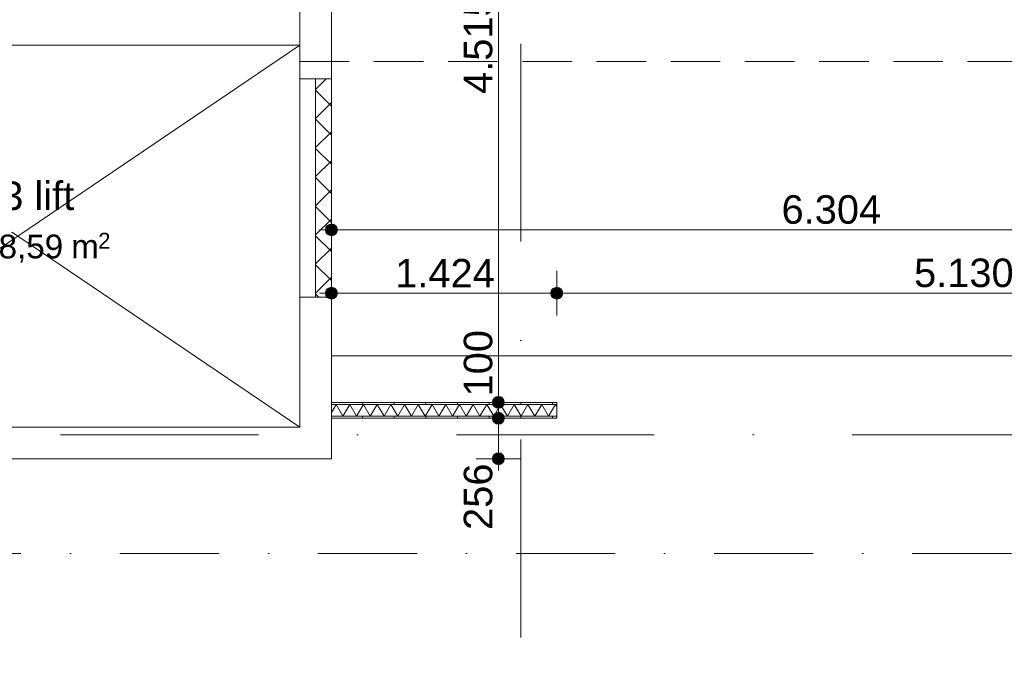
# Model space of a CAD drawing. Header units: millimetres. Extents: x -54205 to 167969, y -3415 to 61516.
# Tile 62 of 239: x 22034 to 28253, y 11465 to 15518. Entities that reach past the tile are written whole.
import ezdxf
from ezdxf.enums import TextEntityAlignment as Align

# ---------------------------------------------------------------- set-up
doc = ezdxf.new("R2010")
doc.units = ezdxf.units.MM
doc.header["$MEASUREMENT"] = 0
for name, pattern in [('streep-punt', [2500, 1250, -625, 0, -625]), ('streep-punt fijn', [1251.000023, 626.000023, -312.5, 0, -312.5]), ('streeplijn', [468.700004, 312.5, -156.200004])]:
    doc.linetypes.add(name, pattern=pattern)
for name, color, linetype in [('22 C Binnenwanden', 7, 'Continuous'), ('22 C Binnenwanden Deuren', 7, 'Continuous'), ('23 Vloeren', 7, 'Continuous'), ('28 Draagconstructies', 7, 'Continuous'), ('Maatvoering 1_ 100', 7, 'Continuous'), ('Maatvoering 1_ 100 2D arcering', 7, 'Continuous'), ('Markers - doorsneden', 7, 'Continuous'), ('New_22 NC Binnenwanden', 7, 'Continuous'), ('New_22 NC Binnenwanden Doorsnede-arcering', 7, 'Continuous'), ('New_22 NC Binnenwanden Laagscheidingslijnen', 7, 'Continuous'), ('New_Maatvoering 1_ 100', 7, 'Continuous'), ('New_Maatvoering 1_ 100 2D arcering', 7, 'Continuous'), ('New_Ruimtefuncties', 7, 'Continuous'), ('New_Ruimtefuncties Zone omranding', 7, 'Continuous'), ('New_Ruimtefuncties Zone tekst', 7, 'Continuous'), ('Stramien', 7, 'Continuous')]:
    doc.layers.add(name, color=color, linetype=linetype)
doc.styles.add('GENERATED_STYLE_1', font='arial.ttf')
doc.styles.add('GENERATED_STYLE_2', font='arial.ttf')
doc.dimstyles.new('GENERATED_STYLE__3', dxfattribs={"dimtxt": 179.999995, "dimasz": 142.5, "dimexe": 0.18, "dimexo": 0.0625, "dimgap": 0, "dimtad": 1, "dimtih": 1, "dimtoh": 1, "dimdec": 0, "dimzin": 0, "dimdsep": 46, "dimtxsty": 'GENERATED_STYLE_1', "dimblk": 'ARROWHEAD_11', "dimblk1": 'ARROWHEAD_11', "dimblk2": 'ARROWHEAD_11', "dimcen": 0.09, "dimse1": 1, "dimse2": 1, "dimclrd": 1, "dimclre": 1, "dimclrt": 2, "dimadec": 1, "dimazin": 0, "dimtfac": 1, "dimtdec": 4, "dimtmove": 0, "dimatfit": 3, "dimfxl": 1, "dimtolj": 1, "dimtzin": 0, "dimarcsym": 0})
doc.dimstyles.new('GENERATED_STYLE__4', dxfattribs={"dimtxt": 250, "dimasz": 142.5, "dimexe": 0.18, "dimexo": 0.0625, "dimgap": 0, "dimtad": 1, "dimdec": 0, "dimzin": 0, "dimdsep": 46, "dimtxsty": 'GENERATED_STYLE_2', "dimblk": 'ARROWHEAD_11', "dimblk1": 'ARROWHEAD_11', "dimblk2": 'ARROWHEAD_11', "dimcen": 0.09, "dimse1": 1, "dimse2": 1, "dimclrd": 1, "dimclre": 1, "dimclrt": 2, "dimadec": 1, "dimazin": 0, "dimtfac": 1, "dimtdec": 4, "dimtmove": 0, "dimatfit": 3, "dimfxl": 1, "dimtolj": 1, "dimtzin": 0, "dimarcsym": 0})
doc.dimstyles.new('GENERATED_STYLE__7', dxfattribs={"dimtxt": 179.999995, "dimasz": 142.5, "dimexe": 0.18, "dimexo": 0.0625, "dimgap": 0, "dimtad": 1, "dimdec": 0, "dimzin": 0, "dimdsep": 46, "dimtxsty": 'GENERATED_STYLE_1', "dimblk": 'ARROWHEAD_11', "dimblk1": 'ARROWHEAD_11', "dimblk2": 'ARROWHEAD_11', "dimcen": 0.09, "dimse1": 1, "dimse2": 1, "dimclrd": 1, "dimclre": 1, "dimclrt": 2, "dimadec": 1, "dimazin": 0, "dimtfac": 1, "dimtdec": 4, "dimtmove": 0, "dimatfit": 3, "dimfxl": 1, "dimtolj": 1, "dimtzin": 0, "dimarcsym": 0})
pattern_1 = [(90, (0, 0), (-200, 0), [])]

# ---------------------------------------------------------------- blocks, each defined once
blk = doc.blocks.new('lift_1.13_14_1', base_point=(21973.5, 14248.2))
at = {"layer": 'New_Ruimtefuncties Zone tekst', "color": 2, "lineweight": 0, "style": 'GENERATED_STYLE_2'}
blk.add_attdef('ROOM_NUMBER', text='', height=180, dxfattribs=at).set_placement((21973.5, 14495.8), align=Align.TOP_CENTER)
at = {"layer": 'New_Ruimtefuncties Zone tekst', "color": 2, "lineweight": 0}
for tag, height, style, p in [('DUMMY_941', 180, 'GENERATED_STYLE_2', (22398.8, 14536.9)), ('perimeterCode', 150, 'GENERATED_STYLE_1', (21340.8, 14160.8)), ('ROOM_AREA', 150, 'GENERATED_STYLE_1', (21901.1, 14160.8)), ('DUMMY_942', 150, 'GENERATED_STYLE_1', (22301.5, 14160.8)), ('DUMMY_943', 100, 'GENERATED_STYLE_1', (22530, 14172.3))]:
    blk.add_attdef(tag, text='', height=height, dxfattribs=dict(at, style=style)).set_placement(p, align=Align.TOP_LEFT)
blk = doc.blocks.new('Slab_12_1', base_point=(-770, 9945.9))
at = {"layer": '23 Vloeren', "color": 255, "linetype": 'Continuous', "lineweight": 0, "flags": 128}
blk.add_lwpolyline([(-770, 9945.9), (21620, 9945.9), (21620, 10660.9), (30307, 10660.9), (30307, 13395.9), (24003, 13395.9), (24003, 12744.6), (11905.5, 12744.6), (11905.5, 13395.9), (-770, 13395.9)], close=True, dxfattribs=at)
blk = doc.blocks.new('Wall_33_1', base_point=(23803, 12744.6))
at = {"layer": '22 C Binnenwanden', "color": 1, "linetype": 'Continuous', "lineweight": 0, "flags": 128}
for points in [[(23803, 12944.6), (20241, 12944.6)], [(24003, 12744.6), (24003, 12944.6)], [(20041, 12744.6), (24003, 12744.6)]]:
    blk.add_lwpolyline(points, dxfattribs=at)
blk = doc.blocks.new('Wall_36_1', base_point=(20041, 15481.6))
at = {"layer": '22 C Binnenwanden', "color": 1, "linetype": 'Continuous', "lineweight": 0, "flags": 128}
for points in [[(20041, 15606.6), (20041, 15356.6)], [(24003, 15606.6), (20041, 15606.6)], [(24003, 15606.6), (24003, 15356.6)], [(20241, 15356.6), (23803, 15356.6)]]:
    blk.add_lwpolyline(points, dxfattribs=at)
blk = doc.blocks.new('D rechthoekige opening 27_6')
at = {"layer": '22 C Binnenwanden Deuren', "color": 9, "linetype": 'Continuous', "lineweight": 0}
for p, q in [((-690, 200), (690, 200)), ((-690, 0), (690, 0))]:
    blk.add_line(p, q, dxfattribs=at)
at = {"layer": '22 C Binnenwanden Deuren', "color": 1, "linetype": 'Continuous', "lineweight": 0}
for p, q in [((-690, 0), (-690, 200)), ((690, 0), (690, 200))]:
    blk.add_line(p, q, dxfattribs=at)
blk = doc.blocks.new('Wall_95_1', base_point=(23803, 15481.6))
at = {"layer": '22 C Binnenwanden', "color": 1, "linetype": 'Continuous', "lineweight": 0}
for p, q in [((23803, 15145.4), (24003, 15145.4)), ((23803, 13765.4), (24003, 13765.4))]:
    blk.add_line(p, q, dxfattribs=at)
at = {"layer": '22 C Binnenwanden', "color": 1, "linetype": 'Continuous', "lineweight": 0, "flags": 128}
for points in [[(23803, 15356.6), (23803, 15145.4)], [(24003, 15145.4), (24003, 15356.6)], [(23803, 13765.4), (23803, 12944.6)], [(24003, 12944.6), (24003, 13765.4)]]:
    blk.add_lwpolyline(points, dxfattribs=at)
at = {"layer": '22 C Binnenwanden Deuren', "color": 1, "linetype": 'Continuous', "lineweight": 0, "xscale": -1, "zscale": 1000, "rotation": 270}
blk.add_blockref('D rechthoekige opening 27_6', (23803, 14455.4), dxfattribs=at)
blk = doc.blocks.new('*X515')
at = {"layer": 'New_22 NC Binnenwanden Doorsnede-arcering', "color": 7, "linetype": 'Continuous', "lineweight": 0}
for p, q in [((24003, 13037.8), (24032.2, 13088.4)), ((24075.5, 13013.4), (24032.2, 13088.4)), ((24075.5, 13013.4), (24118.8, 13088.4)), ((24162.1, 13013.4), (24118.8, 13088.4)), ((24162.1, 13013.4), (24205.4, 13088.4)), ((24248.7, 13013.4), (24205.4, 13088.4)), ((24248.7, 13013.4), (24292, 13088.4)), ((24335.3, 13013.4), (24292, 13088.4)), ((24335.3, 13013.4), (24378.6, 13088.4)), ((24421.9, 13013.4), (24378.6, 13088.4)), ((24421.9, 13013.4), (24465.2, 13088.4)), ((24508.5, 13013.4), (24465.2, 13088.4)), ((24508.5, 13013.4), (24551.8, 13088.4)), ((24595.1, 13013.4), (24551.8, 13088.4)), ((24595.1, 13013.4), (24638.4, 13088.4)), ((24681.7, 13013.4), (24638.4, 13088.4)), ((24681.7, 13013.4), (24725, 13088.4)), ((24768.3, 13013.4), (24725, 13088.4)), ((24768.3, 13013.4), (24811.6, 13088.4)), ((24854.9, 13013.4), (24811.6, 13088.4)), ((24854.9, 13013.4), (24898.2, 13088.4)), ((24941.5, 13013.4), (24898.2, 13088.4)), ((24941.5, 13013.4), (24984.8, 13088.4)), ((25028.1, 13013.4), (24984.8, 13088.4)), ((25028.1, 13013.4), (25071.4, 13088.4)), ((25114.7, 13013.4), (25071.4, 13088.4)), ((25114.7, 13013.4), (25158, 13088.4)), ((25201.3, 13013.4), (25158, 13088.4)), ((25201.3, 13013.4), (25244.6, 13088.4)), ((25287.9, 13013.4), (25244.6, 13088.4)), ((25287.9, 13013.4), (25331.2, 13088.4)), ((25374.5, 13013.4), (25331.2, 13088.4)), ((25374.5, 13013.4), (25417.8, 13088.4)), ((25426.5, 13073.3), (25417.8, 13088.4))]:
    blk.add_line(p, q, dxfattribs=at)
blk = doc.blocks.new('Wall_166_1', base_point=(23803, 13100.9))
at = {"layer": 'New_22 NC Binnenwanden Doorsnede-arcering', "linetype": 'Continuous', "lineweight": 0, "true_color": 0x000000}
h = blk.add_hatch(dxfattribs=at)
h.set_pattern_fill('930_Lijnen_vert_200_0001', color=18, style=0, pattern_type=2)
h.set_pattern_definition(pattern_1)
h.paths.add_polyline_path([(25426.5, 13100.9), (24003, 13100.9), (24003, 13088.4), (25426.5, 13088.4)])
h = blk.add_hatch(dxfattribs=at)
h.set_pattern_fill('930_Lijnen_vert_200_0001', color=18, style=0, pattern_type=2)
h.set_pattern_definition(pattern_1)
h.paths.add_polyline_path([(24003, 13000.9), (25426.5, 13000.9), (25426.5, 13013.4), (24003, 13013.4)])
at = {"layer": 'New_22 NC Binnenwanden', "color": 1, "linetype": 'Continuous', "lineweight": 0, "flags": 128}
for points in [[(25426.5, 13100.9), (24003, 13100.9)], [(24003, 13100.9), (24003, 13000.9)], [(25426.5, 13000.9), (25426.5, 13100.9)], [(24003, 13000.9), (25426.5, 13000.9)]]:
    blk.add_lwpolyline(points, dxfattribs=at)
at = {"layer": 'New_22 NC Binnenwanden Laagscheidingslijnen', "color": 1, "linetype": 'Continuous', "lineweight": 0}
for p, q in [((25426.5, 13088.4), (24003, 13088.4)), ((24003, 13013.4), (25426.5, 13013.4))]:
    blk.add_line(p, q, dxfattribs=at)
at = {"layer": 'New_22 NC Binnenwanden', "color": 1, "lineweight": 0}
blk.add_blockref('*X515', (0, 0), dxfattribs=at)
blk = doc.blocks.new('Wall_298_1', base_point=(24003, 13765.4))
at = {"layer": 'New_22 NC Binnenwanden Doorsnede-arcering', "linetype": 'Continuous', "lineweight": 0, "true_color": 0x000000}
h = blk.add_hatch(dxfattribs=at)
h.set_pattern_fill('205_Ongewapend_beton_0001', color=18, style=0, pattern_type=2)
h.set_pattern_definition([(45, (0, 0), (-91.9239, 91.9239), []), (135, (0, 0), (91.9239, 91.9239), [])])
h.paths.add_polyline_path([(24003, 13765.4), (24003, 15145.4), (23903, 15145.4), (23903, 13765.4)])
at = {"layer": 'New_22 NC Binnenwanden', "color": 1, "linetype": 'Continuous', "lineweight": 0, "flags": 128}
for points in [[(24003, 15145.4), (23903, 15145.4)], [(23903, 15145.4), (23903, 13765.4)], [(24003, 13765.4), (24003, 15145.4)], [(23903, 13765.4), (24003, 13765.4)]]:
    blk.add_lwpolyline(points, dxfattribs=at)
blk = doc.blocks.new('Standard grid marker')
at = {"layer": 'Stramien', "color": 1, "linetype": 'streep-punt', "lineweight": 0}
blk.add_line((1000, 0), (61400.2, 0), dxfattribs=at)
at = {"layer": 'Stramien', "color": 2, "lineweight": 0, "style": 'GENERATED_STYLE_1'}
for tag, p in [('AC_MarkerText_1_0', (-245, -80)), ('AC_MarkerText_1_1', (63155.2, -80))]:
    blk.add_attdef(tag, text='', height=350, rotation=270, dxfattribs=at).set_placement(p, align=Align.TOP_CENTER)
blk = doc.blocks.new('Standard grid marker_2')
at = {"layer": 'Stramien', "color": 1, "linetype": 'streep-punt', "lineweight": 0}
blk.add_line((1000, 0), (37608.9, 0), dxfattribs=at)
at = {"layer": 'Stramien', "color": 2, "lineweight": 0, "style": 'GENERATED_STYLE_1'}
blk.add_attdef('AC_MarkerText_1', text='', height=350, dxfattribs=at).set_placement((-500, 175), align=Align.TOP_CENTER)
blk = doc.blocks.new('Beam_18_1', base_point=(23803, 15430.9))
at = {"layer": '28 Draagconstructies', "color": 9, "linetype": 'streeplijn', "lineweight": 0}
for q in [(23803, 15608.4), (30086, 15253.4)]:
    blk.add_line((23803, 15253.4), q, dxfattribs=at)
blk = doc.blocks.new('*D1253')
at = {"layer": 'Maatvoering 1_ 100 2D arcering', "linetype": 'Continuous', "lineweight": 0}
for points in [[(64027.5, 56215.9), (64030.4, 56201.6), (64038.5, 56189.4), (64050.6, 56181.3), (64065, 56178.4), (64079.4, 56181.3), (64091.5, 56189.4), (64099.6, 56201.6), (64102.5, 56215.9), (64099.6, 56230.3), (64091.5, 56242.4), (64079.4, 56250.6), (64065, 56253.4), (64050.6, 56250.6), (64038.5, 56242.4), (64030.4, 56230.3)], [(64027.5, 3115.7), (64030.4, 3101.3), (64038.5, 3089.2), (64050.6, 3081), (64065, 3078.2), (64079.4, 3081), (64091.5, 3089.2), (64099.6, 3101.3), (64102.5, 3115.7), (64099.6, 3130), (64091.5, 3142.2), (64079.4, 3150.3), (64065, 3153.2), (64050.6, 3150.3), (64038.5, 3142.2), (64030.4, 3130)]]:
    blk.add_hatch(color=1, dxfattribs=at).paths.add_polyline_path(points)
at = {"layer": 'Maatvoering 1_ 100', "color": 1, "linetype": 'Continuous', "lineweight": 0}
for p, q in [((64065, 56253.4), (64065, 56290.9)), ((64027.5, 56215.9), (63924.4, 56215.9)), ((64065, 3153.2), (64065, 56178.4)), ((64205.6, 56215.9), (64102.5, 56215.9)), ((64027.5, 3115.7), (63924.4, 3115.7)), ((64205.6, 3115.7), (64102.5, 3115.7)), ((64065, 3040.7), (64065, 3078.2))]:
    blk.add_line(p, q, dxfattribs=at)
for centre in [(64065, 56215.9), (64065, 3115.7)]:
    blk.add_circle(centre, 37.5, dxfattribs=at)
at = {"layer": 'Maatvoering 1_ 100', "color": 2, "lineweight": 0, "insert": (64015, 29141.5), "char_height": 250, "attachment_point": 7, "rotation": 90, "style": 'GENERATED_STYLE_2'}
blk.add_mtext('\\A1;{\\pql;\\fArial|b1|i0|c0|p0;\\W1.000000;53.100}', dxfattribs=at)
blk = doc.blocks.new('ARROWHEAD_11')
at = {"color": 0, "linetype": 'Continuous', "lineweight": 0}
blk.add_line((0, 0), (-1, 0), dxfattribs=at)
at = {"color": 0, "linetype": 'Continuous', "lineweight": 0, "const_width": 0.25, "flags": 128}
blk.add_lwpolyline([(-0.125, 0, 1), (0.125, 0, 1)], format="xyb", close=True, dxfattribs=at)
blk = doc.blocks.new('*D1385')
at = {"layer": 'New_Maatvoering 1_ 100 2D arcering', "linetype": 'Continuous', "lineweight": 0}
for points in [[(23965.5, 13790.9), (23968.4, 13776.6), (23976.5, 13764.4), (23988.6, 13756.3), (24003, 13753.4), (24017.4, 13756.3), (24029.5, 13764.4), (24037.6, 13776.6), (24040.5, 13790.9), (24037.6, 13805.3), (24029.5, 13817.4), (24017.4, 13825.6), (24003, 13828.4), (23988.6, 13825.6), (23976.5, 13817.4), (23968.4, 13805.3)], [(25389, 13790.9), (25391.9, 13776.6), (25400, 13764.4), (25412.2, 13756.3), (25426.5, 13753.4), (25440.9, 13756.3), (25453.1, 13764.4), (25461.2, 13776.6), (25464, 13790.9), (25461.2, 13805.3), (25453.1, 13817.4), (25440.9, 13825.6), (25426.5, 13828.4), (25412.2, 13825.6), (25400, 13817.4), (25391.9, 13805.3)]]:
    blk.add_hatch(color=1, dxfattribs=at).paths.add_polyline_path(points)
at = {"layer": 'New_Maatvoering 1_ 100', "color": 1, "linetype": 'Continuous', "lineweight": 0}
for p, q in [((24003, 13828.4), (24003, 13931.5)), ((25426.5, 13828.4), (25426.5, 13931.5)), ((23928, 13790.9), (23965.5, 13790.9)), ((24003, 13650.3), (24003, 13753.4)), ((24040.5, 13790.9), (25389, 13790.9)), ((25426.5, 13650.3), (25426.5, 13753.4))]:
    blk.add_line(p, q, dxfattribs=at)
for centre in [(24003, 13790.9), (25426.5, 13790.9)]:
    blk.add_circle(centre, 37.5, dxfattribs=at)
at = {"layer": 'New_Maatvoering 1_ 100', "color": 2, "lineweight": 0, "insert": (24405.9, 13826.9), "char_height": 180, "attachment_point": 7, "style": 'GENERATED_STYLE_1'}
blk.add_mtext('\\A1;{\\pql;\\fArial|b0|i0|c0|p0;\\W1.000000;1.424}', dxfattribs=at)
blk = doc.blocks.new('*D1386')
at = {"layer": 'New_Maatvoering 1_ 100 2D arcering', "linetype": 'Continuous', "lineweight": 0}
for points in [[(25389, 13790.9), (25391.9, 13776.6), (25400, 13764.4), (25412.2, 13756.3), (25426.5, 13753.4), (25440.9, 13756.3), (25453.1, 13764.4), (25461.2, 13776.6), (25464, 13790.9), (25461.2, 13805.3), (25453.1, 13817.4), (25440.9, 13825.6), (25426.5, 13828.4), (25412.2, 13825.6), (25400, 13817.4), (25391.9, 13805.3)], [(30519.5, 13790.9), (30522.4, 13776.6), (30530.5, 13764.4), (30542.6, 13756.3), (30557, 13753.4), (30571.4, 13756.3), (30583.5, 13764.4), (30591.6, 13776.6), (30594.5, 13790.9), (30591.6, 13805.3), (30583.5, 13817.4), (30571.4, 13825.6), (30557, 13828.4), (30542.6, 13825.6), (30530.5, 13817.4), (30522.4, 13805.3)]]:
    blk.add_hatch(color=1, dxfattribs=at).paths.add_polyline_path(points)
at = {"layer": 'New_Maatvoering 1_ 100', "color": 1, "linetype": 'Continuous', "lineweight": 0}
for p, q in [((25426.5, 13828.4), (25426.5, 13931.5)), ((30557, 13828.4), (30557, 13931.5)), ((25426.5, 13650.3), (25426.5, 13753.4)), ((25464, 13790.9), (30519.5, 13790.9)), ((30557, 13650.3), (30557, 13753.4))]:
    blk.add_line(p, q, dxfattribs=at)
for centre in [(25426.5, 13790.9), (30557, 13790.9)]:
    blk.add_circle(centre, 37.5, dxfattribs=at)
at = {"layer": 'New_Maatvoering 1_ 100', "color": 2, "lineweight": 0, "char_height": 180, "attachment_point": 7, "style": 'GENERATED_STYLE_1'}
for s, insert in [('\\A1;{\\pql;\\fArial|b0|i0|c0|p0;\\W1.000000;5.130}', (27682.9, 13826.9)), ('\\A1;{\\pql;\\fArial|b0|i0|c0|p0;\\W1.000000;100}', (30107.6, 13826.9))]:
    blk.add_mtext(s, dxfattribs=dict(at, insert=insert))
blk = doc.blocks.new('*D1390')
at = {"layer": 'New_Maatvoering 1_ 100 2D arcering', "linetype": 'Continuous', "lineweight": 0}
for points in [[(23965.5, 14190.9), (23968.4, 14176.6), (23976.5, 14164.4), (23988.6, 14156.3), (24003, 14153.4), (24017.4, 14156.3), (24029.5, 14164.4), (24037.6, 14176.6), (24040.5, 14190.9), (24037.6, 14205.3), (24029.5, 14217.4), (24017.4, 14225.6), (24003, 14228.4), (23988.6, 14225.6), (23976.5, 14217.4), (23968.4, 14205.3)], [(30269.5, 14190.9), (30272.4, 14176.6), (30280.5, 14164.4), (30292.6, 14156.3), (30307, 14153.4), (30321.4, 14156.3), (30333.5, 14164.4), (30341.6, 14176.6), (30344.5, 14190.9), (30341.6, 14205.3), (30333.5, 14217.4), (30321.4, 14225.6), (30307, 14228.4), (30292.6, 14225.6), (30280.5, 14217.4), (30272.4, 14205.3)]]:
    blk.add_hatch(color=1, dxfattribs=at).paths.add_polyline_path(points)
at = {"layer": 'New_Maatvoering 1_ 100', "color": 1, "linetype": 'Continuous', "lineweight": 0}
for p, q in [((24003, 14228.4), (24003, 14331.5)), ((30307, 14228.4), (30307, 14331.5)), ((23928, 14190.9), (23965.5, 14190.9)), ((24040.5, 14190.9), (30269.5, 14190.9)), ((24003, 14050.3), (24003, 14153.4)), ((30307, 14050.3), (30307, 14153.4))]:
    blk.add_line(p, q, dxfattribs=at)
for centre in [(24003, 14190.9), (30307, 14190.9)]:
    blk.add_circle(centre, 37.5, dxfattribs=at)
at = {"layer": 'New_Maatvoering 1_ 100', "color": 2, "lineweight": 0, "char_height": 180, "attachment_point": 7, "style": 'GENERATED_STYLE_1'}
for s, insert in [('\\A1;{\\pql;\\fArial|b0|i0|c0|p0;\\W1.000000;6.304}', (26846.1, 14226.9)), ('\\A1;{\\pql;\\fArial|b0|i0|c0|p0;\\W1.000000;150}', (29857.6, 14226.9))]:
    blk.add_mtext(s, dxfattribs=dict(at, insert=insert))
blk = doc.blocks.new('*D1417')
at = {"layer": 'New_Maatvoering 1_ 100 2D arcering', "linetype": 'Continuous', "lineweight": 0}
for points in [[(25020.1, 13000.9), (25023, 12986.6), (25031.1, 12974.4), (25043.3, 12966.3), (25057.6, 12963.4), (25072, 12966.3), (25084.2, 12974.4), (25092.3, 12986.6), (25095.1, 13000.9), (25092.3, 13015.3), (25084.2, 13027.4), (25072, 13035.6), (25057.6, 13038.4), (25043.3, 13035.6), (25031.1, 13027.4), (25023, 13015.3)], [(25020.1, 12744.6), (25023, 12730.3), (25031.1, 12718.1), (25043.3, 12710), (25057.6, 12707.1), (25072, 12710), (25084.2, 12718.1), (25092.3, 12730.3), (25095.1, 12744.6), (25092.3, 12759), (25084.2, 12771.1), (25072, 12779.3), (25057.6, 12782.1), (25043.3, 12779.3), (25031.1, 12771.1), (25023, 12759)]]:
    blk.add_hatch(color=1, dxfattribs=at).paths.add_polyline_path(points)
at = {"layer": 'New_Maatvoering 1_ 100', "color": 1, "linetype": 'Continuous', "lineweight": 0}
for p, q in [((25020.1, 13000.9), (24917, 13000.9)), ((25198.3, 13000.9), (25095.1, 13000.9)), ((25057.6, 12782.1), (25057.6, 12963.4)), ((25020.1, 12744.6), (24917, 12744.6)), ((25057.6, 12669.6), (25057.6, 12707.1)), ((25198.3, 12744.6), (25095.1, 12744.6))]:
    blk.add_line(p, q, dxfattribs=at)
for centre in [(25057.6, 13000.9), (25057.6, 12744.6)]:
    blk.add_circle(centre, 37.5, dxfattribs=at)
at = {"layer": 'New_Maatvoering 1_ 100', "color": 2, "lineweight": 0, "insert": (25021.6, 12295.2), "char_height": 180, "attachment_point": 7, "rotation": 90, "style": 'GENERATED_STYLE_1'}
blk.add_mtext('\\A1;{\\pql;\\fArial|b0|i0|c0|p0;\\W1.000000;256}', dxfattribs=at)
blk = doc.blocks.new('*D1418')
at = {"layer": 'New_Maatvoering 1_ 100 2D arcering', "linetype": 'Continuous', "lineweight": 0}
for points in [[(25020.1, 13100.9), (25023, 13086.6), (25031.1, 13074.4), (25043.3, 13066.3), (25057.6, 13063.4), (25072, 13066.3), (25084.2, 13074.4), (25092.3, 13086.6), (25095.1, 13100.9), (25092.3, 13115.3), (25084.2, 13127.4), (25072, 13135.6), (25057.6, 13138.4), (25043.3, 13135.6), (25031.1, 13127.4), (25023, 13115.3)], [(25020.1, 13000.9), (25023, 12986.6), (25031.1, 12974.4), (25043.3, 12966.3), (25057.6, 12963.4), (25072, 12966.3), (25084.2, 12974.4), (25092.3, 12986.6), (25095.1, 13000.9), (25092.3, 13015.3), (25084.2, 13027.4), (25072, 13035.6), (25057.6, 13038.4), (25043.3, 13035.6), (25031.1, 13027.4), (25023, 13015.3)]]:
    blk.add_hatch(color=1, dxfattribs=at).paths.add_polyline_path(points)
at = {"layer": 'New_Maatvoering 1_ 100', "color": 1, "linetype": 'Continuous', "lineweight": 0}
for p, q in [((25020.1, 13100.9), (24917, 13100.9)), ((25057.6, 13038.4), (25057.6, 13063.4)), ((25198.3, 13100.9), (25095.1, 13100.9)), ((25020.1, 13000.9), (24917, 13000.9)), ((25198.3, 13000.9), (25095.1, 13000.9))]:
    blk.add_line(p, q, dxfattribs=at)
for centre in [(25057.6, 13100.9), (25057.6, 13000.9)]:
    blk.add_circle(centre, 37.5, dxfattribs=at)
blk = doc.blocks.new('*D1419')
at = {"layer": 'New_Maatvoering 1_ 100 2D arcering', "linetype": 'Continuous', "lineweight": 0}
for points in [[(25020.1, 17615.9), (25023, 17601.6), (25031.1, 17589.4), (25043.3, 17581.3), (25057.6, 17578.4), (25072, 17581.3), (25084.2, 17589.4), (25092.3, 17601.6), (25095.1, 17615.9), (25092.3, 17630.3), (25084.2, 17642.4), (25072, 17650.6), (25057.6, 17653.4), (25043.3, 17650.6), (25031.1, 17642.4), (25023, 17630.3)], [(25020.1, 13100.9), (25023, 13086.6), (25031.1, 13074.4), (25043.3, 13066.3), (25057.6, 13063.4), (25072, 13066.3), (25084.2, 13074.4), (25092.3, 13086.6), (25095.1, 13100.9), (25092.3, 13115.3), (25084.2, 13127.4), (25072, 13135.6), (25057.6, 13138.4), (25043.3, 13135.6), (25031.1, 13127.4), (25023, 13115.3)]]:
    blk.add_hatch(color=1, dxfattribs=at).paths.add_polyline_path(points)
at = {"layer": 'New_Maatvoering 1_ 100', "color": 1, "linetype": 'Continuous', "lineweight": 0}
for p, q in [((25020.1, 17615.9), (24917, 17615.9)), ((25198.3, 17615.9), (25095.1, 17615.9)), ((25057.6, 13138.4), (25057.6, 17578.4)), ((25020.1, 13100.9), (24917, 13100.9)), ((25198.3, 13100.9), (25095.1, 13100.9))]:
    blk.add_line(p, q, dxfattribs=at)
for centre in [(25057.6, 17615.9), (25057.6, 13100.9)]:
    blk.add_circle(centre, 37.5, dxfattribs=at)
at = {"layer": 'New_Maatvoering 1_ 100', "color": 2, "lineweight": 0, "char_height": 180, "attachment_point": 7, "rotation": 90, "style": 'GENERATED_STYLE_1'}
for s, insert in [('\\A1;{\\pql;\\fArial|b0|i0|c0|p0;\\W1.000000;100}', (25021.6, 17166.5)), ('\\A1;{\\pql;\\fArial|b0|i0|c0|p0;\\W1.000000;4.515}', (25021.6, 15049.5)), ('\\A1;{\\pql;\\fArial|b0|i0|c0|p0;\\W1.000000;100}', (25021.6, 13138.4))]:
    blk.add_mtext(s, dxfattribs=dict(at, insert=insert))
blk = doc.blocks.new('Cutting Plane_1_1', base_point=(-53800, 12145.9))
at = {"layer": 'Markers - doorsneden', "color": 9, "linetype": 'streep-punt fijn', "lineweight": 0}
blk.add_line((-53650, 12145.9), (60665, 12145.9), dxfattribs=at)

msp = doc.modelspace()

# ---------------------------------------------------------------- linework, layer by layer
at = {"layer": '22 C Binnenwanden', "color": 9, "linetype": 'Continuous', "lineweight": 0}
for p, q in [((20241, 15356.6), (23803, 12944.6)), ((23803, 15356.6), (20241, 12944.6))]:
    msp.add_line(p, q, dxfattribs=at)
at = {"layer": 'New_Ruimtefuncties Zone omranding', "color": 240, "linetype": 'Continuous', "lineweight": 0, "true_color": 0xfd1e4a, "flags": 128}
msp.add_lwpolyline([(29006, 17115.9), (28206, 17115.9), (28206, 17616.7), (24003, 17616.7), (24003, 12744.6), (11905.5, 12744.6)], dxfattribs=at)
at = {"layer": 'New_Ruimtefuncties Zone omranding', "color": 253, "linetype": 'Continuous', "lineweight": 0, "true_color": 0x99a3a6, "flags": 128}
msp.add_lwpolyline([(20241, 15356.6), (20241, 12944.6), (23803, 12944.6), (23803, 15356.6)], close=True, dxfattribs=at)

# ---------------------------------------------------------------- block references
at = {"layer": '22 C Binnenwanden', "color": 1, "lineweight": 0}
for name, p in [('Wall_36_1', (20041, 15481.6)), ('Wall_95_1', (23803, 15481.6)), ('Wall_33_1', (23803, 12744.6))]:
    msp.add_blockref(name, p, dxfattribs=at)
at = {"layer": '23 Vloeren', "color": 255, "linetype": 'Continuous', "lineweight": 0}
msp.add_blockref('Slab_12_1', (-770, 9945.9), dxfattribs=at)
at = {"layer": '28 Draagconstructies', "color": 9, "lineweight": 0}
msp.add_blockref('Beam_18_1', (23803, 15430.9), dxfattribs=at)
at = {"layer": 'Markers - doorsneden', "color": 9, "lineweight": 0}
msp.add_blockref('Cutting Plane_1_1', (-53800, 12145.9), dxfattribs=at)
at = {"layer": 'New_22 NC Binnenwanden', "color": 1, "lineweight": 0}
for name, p in [('Wall_298_1', (24003, 13765.4)), ('Wall_166_1', (23803, 13100.9))]:
    msp.add_blockref(name, p, dxfattribs=at)
at = {"layer": 'New_Ruimtefuncties', "color": 2, "linetype": 'Continuous', "lineweight": 0}
msp.add_blockref('lift_1.13_14_1', (21973.5, 14248.2), dxfattribs=at).add_auto_attribs({'ROOM_AREA': '8,59', 'ROOM_NUMBER': '1.13 lift', 'perimeterCode': 'Opp.: ', 'DUMMY_942': ' m', 'DUMMY_943': '2'})
at = {"layer": 'Stramien', "color": 1, "linetype": 'Continuous', "lineweight": 0, "zscale": 1000, "rotation": 90}
msp.add_blockref('Standard grid marker', (25200, -1884.3), dxfattribs=at)
at = {"layer": 'Stramien', "color": 1, "linetype": 'Continuous', "lineweight": 0, "zscale": 1000}
msp.add_blockref('Standard grid marker_2', (-6208.9, 12895.9), dxfattribs=at)

# ---------------------------------------------------------------- dimensions: what is measured, and where the dimension line sits
at = {"layer": 'Maatvoering 1_ 100', "color": 1, "linetype": 'Continuous', "lineweight": 0}
dim = msp.add_linear_dim(base=(64065, 56215.9), p1=(-230, 3115.7), p2=(30236, 56215.9), angle=90, dimstyle='GENERATED_STYLE__4', dxfattribs=at)
dim.commit()
dim.dimension.update_dxf_attribs({"geometry": '*D1253', "text_midpoint": (63890, 29655.4), "dimtype": 160, "text_rotation": 90})
at = {"layer": 'New_Maatvoering 1_ 100', "color": 1, "linetype": 'Continuous', "lineweight": 0}
for base, p1, p2, picture, middle in [((25057.6, 17615.9), (24714.8, 13100.9), (27148.7, 17615.9), '*D1419', (24931.6, 15351.1)), ((25057.6, 13100.9), (24714.8, 13000.9), (24714.8, 13100.9), '*D1418', (24931.6, 13343.9)), ((25057.6, 13000.9), (24003, 12744.6), (24714.8, 13000.9), '*D1417', (24931.6, 12500.7))]:
    dim = msp.add_linear_dim(base=base, p1=p1, p2=p2, angle=90, dimstyle='GENERATED_STYLE__7', dxfattribs=at)
    dim.commit()
    dim.dimension.update_dxf_attribs({"geometry": picture, "text_midpoint": middle, "dimtype": 160, "text_rotation": 90})
for base, p1, p2, picture, middle in [((30307, 14190.9), (24003, 12744.6), (30307, 16975.9), '*D1390', (27147.6, 14316.9)), ((30557, 13790.9124), (25426.5479, 13100.9124), (30557, 15440.9124), '*D1386', (27984.4182, 13916.9124)), ((25426.5479, 13790.9124), (24003, 12744.608), (25426.5479, 13100.9124), '*D1385', (24707.4182, 13916.9124))]:
    dim = msp.add_linear_dim(base=base, p1=p1, p2=p2, dimstyle='GENERATED_STYLE__3', dxfattribs=at)
    dim.commit()
    dim.dimension.update_dxf_attribs({"geometry": picture, "text_midpoint": middle, "dimtype": 160})

doc.saveas('drawing.dxf')
